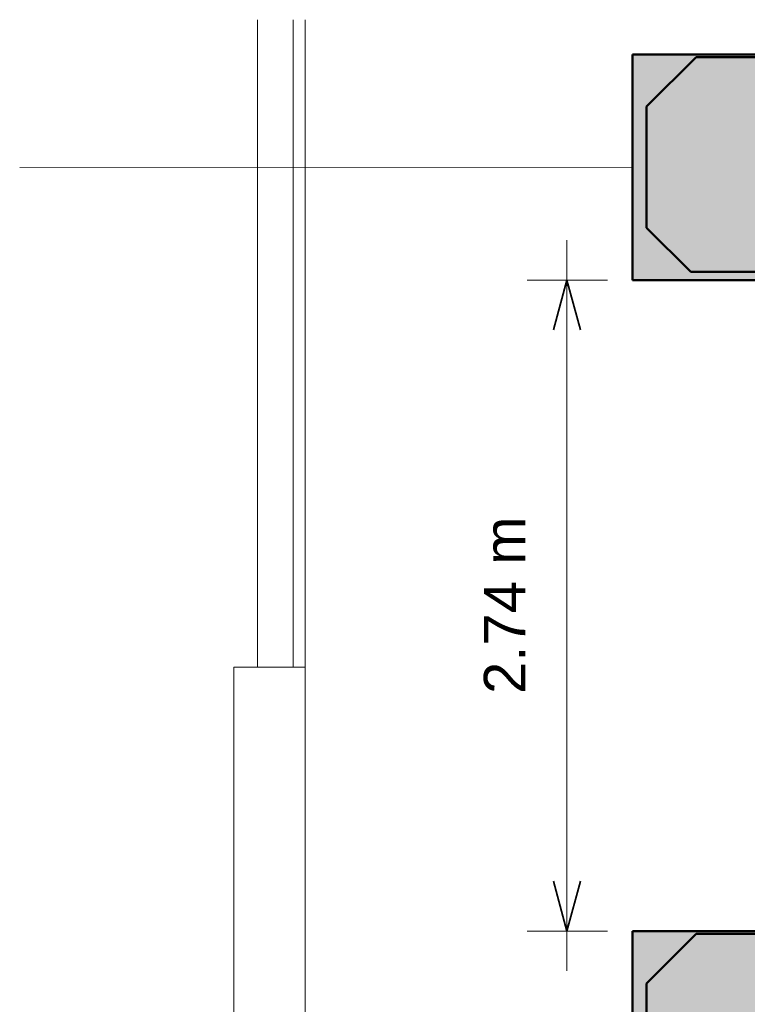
# Model space of a CAD drawing. Header units: millimetres. Extents: x -12740 to 214440, y -11012 to 10812.
# Tile 128 of 168: x -3636 to -575, y -7962 to -3817. Entities that reach past the tile are written whole.
import ezdxf

# ---------------------------------------------------------------- set-up
doc = ezdxf.new("R2010")
doc.units = ezdxf.units.MM
doc.linetypes.add('Oculto 1_5', pattern=[2.2, 1.5, -0.7])
for name, color, linetype, lineweight in [('A-ANNO-DIMS', 211, 'Continuous', 9), ('A-ANNO-DIMS-70', 211, 'Continuous', 9), ('A-DETL', 90, 'Oculto 1_5', 18), ('ESQ', 7, 'Continuous', 18), ('M-EQPM', 50, 'Continuous', 50), ('M-EQPM-IDEN', 50, 'Continuous', 9), ('PAREDES', 7, 'Continuous', 18), ('PEM1-Layout Superior_dwg', 8, 'Continuous', 18)]:
    doc.layers.add(name, color=color, linetype=linetype, lineweight=lineweight)
doc.styles.add('Arial_1', font='arial.ttf', dxfattribs={"height": 175})
doc.dimstyles.new('Diagonal_-_2_5_mm_Arial_1', dxfattribs={"dimscale": 304.8, "dimtxt": 178.545395, "dimasz": 0.688976, "dimexe": 0.551181, "dimexo": 0.344488, "dimgap": 0.401903, "dimtad": 1, "dimlfac": 0.001, "dimrnd": 0.01, "dimzin": 0, "dimdsep": 46, "dimtxsty": 'Arial_1', "dimblk1": 'OPEN30', "dimblk2": 'OPEN30', "dimsah": 1, "dimcen": 0.09, "dimdle": 0.551181, "dimazin": 0, "dimtfac": 1, "dimtdec": 4, "dimtix": 1, "dimtmove": 0, "dimatfit": 3, "dimfxl": 1, "dimtvp": 1, "dimtfill": 1, "dimtolj": 1, "dimtzin": 0, "dimarcsym": 2})

# ---------------------------------------------------------------- blocks, each defined once
blk = doc.blocks.new('PEM1-Layout Superior_dwg-964791-PAVIMENTO SUPERIOR TUBULAÇÃO FRIGORIGENA')
at = {"layer": 'ESQ'}
for p, q in [((27349.7, 52640.7), (27349.7, 49915.7)), ((27399.7, 52640.7), (27399.7, 49915.7))]:
    blk.add_line(p, q, dxfattribs=at)
at = {"layer": 'PAREDES'}
blk.add_line((27199.7, 52641.1), (27199.7, 49915.7), dxfattribs=at)
at = {"layer": 'PAREDES', "flags": 128}
blk.add_lwpolyline([(27399.7, 46945.7), (27849.7, 46945.7), (27849.7, 47245.7), (27399.7, 47245.7), (27399.7, 49915.7), (27099.7, 49915.7), (27099.7, 47245.7)], dxfattribs=at)
blk = doc.blocks.new('Midea_VRF_Indoor_4-way Cassette_MI-90_100_112_140_Q4_DHN1-D _2nd DC_ - MI2-100Q4DHN1-V111-PAVIMENTO SUPERIOR TUBULAÇÃO FRIGORIGENA')
at = {"layer": 'M-EQPM', "linetype": 'Oculto 1_5', "lineweight": 18}
h = blk.add_hatch(color=256, dxfattribs=at)
h.paths.add_polyline_path([(229.6, -475), (475, -475), (475, 234.6), (434.7, 235.3), (434.7, 244.2), (475, 244.2), (475, 265.3), (437.7, 265.5), (437.7, 281.1), (475, 281.1), (475, 475), (-475, 475), (-475, -475), (-229.6, -475)])
h.paths.add_polyline_path([(-229.6, -440.4), (-415, -255), (-415, 255), (-206.4, 463.6), (206.4, 463.6), (335, 335), (335, 281.2), (425, 280.9), (425, 265.3), (335, 265.3), (335, 244.2), (425, 243.5), (425, 234.6), (335, 234.6), (335, 215), (425, 125), (425, -165), (335, -255), (335, -269), (425, -269.5), (425, -301), (335, -301), (335, -335), (229.6, -440.4)])
for points in [[(229.6, -440.4), (335, -335), (335, -255), (425, -165), (425, 125), (335, 215), (335, 335), (206.4, 463.6), (-206.4, 463.6), (-415, 255), (-415, -255), (-229.6, -440.4)], [(425, 265.3), (425, 281.2), (335, 280.9), (335, 265.3)], [(425, 234.6), (425, 244.2), (335, 243.5), (335, 234.6)], [(335, -301), (425, -300.5), (425, -269), (335, -269.5), (335, -300.5)]]:
    blk.add_hatch(color=256, dxfattribs=at).paths.add_polyline_path(points)
at = {"layer": 'A-DETL'}
for p, q in [((475, 265.3), (475, 281.1)), ((475, 281.1), (475, 265.3)), ((475, 234.9), (475, 243.9)), ((475, 243.9), (475, 234.9))]:
    blk.add_line(p, q, dxfattribs=at)
at = {"layer": 'M-EQPM'}
for p, q in [((0, 475), (-475, 475)), ((-475, 475), (-475, -475)), ((-475, -475), (-475, 475)), ((-475, 475), (475, 475)), ((-206.4, 463.6), (-415, 255)), ((-415, 255), (-206.4, 463.6)), ((206.4, 463.6), (-206.4, 463.6)), ((-206.4, 463.6), (206.4, 463.6)), ((475, 475), (0, 475)), ((335, 335), (206.4, 463.6)), ((206.4, 463.6), (335, 335)), ((475, 281.1), (475, 475)), ((475, 475), (475, 281.1)), ((335, 215), (335, 335)), ((335, 335), (335, 215)), ((-415, 255), (-415, -255)), ((-415, -255), (-415, 255)), ((425, 281.2), (335, 281.2)), ((335, 265.3), (425, 265.3)), ((425, 265.3), (425, 281.2)), ((475, 244), (475, 265.3)), ((475, 265.3), (475, 244)), ((425, 244.2), (335, 244.2)), ((335, 234.6), (425, 234.6)), ((425, 125), (335, 215)), ((335, 215), (425, 125)), ((425, 234.6), (425, 244.2)), ((475, -475), (475, 234.9)), ((475, 234.9), (475, -475)), ((425, -165), (425, 125)), ((425, 125), (425, -165)), ((335, -255), (425, -165)), ((425, -165), (335, -255)), ((-415, -255), (-229.6, -440.4)), ((-229.6, -440.4), (-415, -255)), ((335, -335), (335, -255)), ((335, -255), (335, -335)), ((425, -269), (335, -269)), ((425, -301), (425, -269)), ((335, -301), (425, -301)), ((229.6, -440.4), (335, -335)), ((335, -335), (229.6, -440.4)), ((-229.6, -440.4), (229.6, -440.4)), ((229.6, -440.4), (-229.6, -440.4)), ((-475, -475), (475, -475)), ((475, -475), (-475, -475))]:
    blk.add_line(p, q, dxfattribs=at)
blk = doc.blocks.new('DIMBLOCK2-PAVIMENTO SUPERIOR TUBULAÇÃO FRIGORIGENA')
at = {"layer": 'A-ANNO-DIMS-70'}
for p, q in [((-1333.7, -7821.5), (-1333.7, -4744.6)), ((-1333.7, -4912.6), (-1501.7, -4912.6)), ((-1333.7, -4912.6), (-1163.5, -4912.6)), ((-1333.7, -7653.5), (-1501.7, -7653.5)), ((-1333.7, -7653.5), (-1163.5, -7653.5))]:
    blk.add_line(p, q, dxfattribs=at)
at = {"layer": 'A-ANNO-DIMS-70', "lineweight": 35}
for p, q in [((-1333.7, -4912.6), (-1390, -5122.6)), ((-1333.7, -4912.6), (-1277.4, -5122.6)), ((-1333.7, -7653.5), (-1390, -7443.5)), ((-1333.7, -7653.5), (-1277.4, -7443.5))]:
    blk.add_line(p, q, dxfattribs=at)
at = {"layer": 'A-ANNO-DIMS-70', "color": 0, "insert": (-1683.4, -6655.3), "char_height": 175, "width": 893.276, "attachment_point": 1, "rotation": 90, "line_spacing_factor": 0.941778, "style": 'Arial_1', "bg_fill": 3, "box_fill_scale": 1.25, "bg_fill_color": 256, "bg_fill_true_color": 13158600, "bg_fill_transparency": 0}
blk.add_mtext('2.74 m', dxfattribs=at)
blk = doc.blocks.new('_Open30')
at = {"color": 0, "linetype": 'ByBlock', "lineweight": -2}
for p, q in [((-1, 0.268), (0, 0)), ((0, 0), (-1, -0.268)), ((0, 0), (-1, 0))]:
    blk.add_line(p, q, dxfattribs=at)

msp = doc.modelspace()

# ---------------------------------------------------------------- linework, layer by layer
at = {"layer": 'M-EQPM-IDEN'}
msp.add_line((-1058.495, -4437.621), (-3635.634, -4438.806), dxfattribs=at)

# ---------------------------------------------------------------- block references
at = {"layer": 'A-DETL'}
for p in [(-583.495, -4437.621), (-583.495, -8128.538)]:
    msp.add_blockref('Midea_VRF_Indoor_4-way Cassette_MI-90_100_112_140_Q4_DHN1-D _2nd DC_ - MI2-100Q4DHN1-V111-PAVIMENTO SUPERIOR TUBULAÇÃO FRIGORIGENA', p, dxfattribs=at)
at = {"layer": 'PEM1-Layout Superior_dwg', "color": 7}
msp.add_blockref('PEM1-Layout Superior_dwg-964791-PAVIMENTO SUPERIOR TUBULAÇÃO FRIGORIGENA', (-29835.039, -56457.756), dxfattribs=at)

# ---------------------------------------------------------------- next in the draw order: dimensions: what is measured, and where the dimension line sits
at = {"layer": 'A-ANNO-DIMS'}
dim = msp.add_linear_dim(base=(-1333.716, -4912.621), p1=(-1058.495, -7653.538), p2=(-1058.495, -4912.621), angle=90, dimstyle='Diagonal_-_2_5_mm_Arial_1', override={"dimpost": '<> m', "dimfxl": 2740.917308}, dxfattribs=at)
dim.commit()
dim.dimension.update_dxf_attribs({"geometry": 'DIMBLOCK2-PAVIMENTO SUPERIOR TUBULAÇÃO FRIGORIGENA', "text_midpoint": (-1544.134, -6283.079)})

doc.saveas('drawing.dxf')
